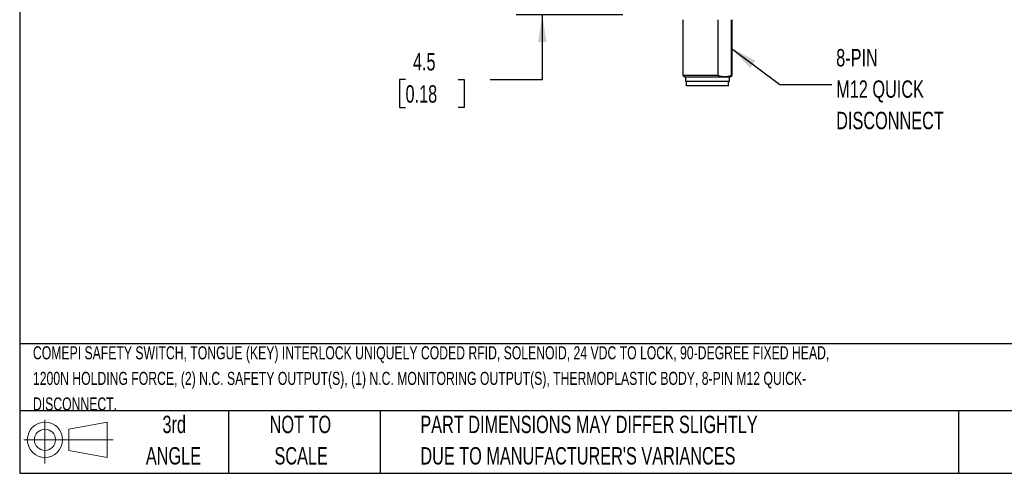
# Model space of a CAD drawing. Header units: millimetres. Extents: x 13 to 546, y 13 to 419.
# Tile 1 of 12: x 13 to 252, y 13 to 123. Entities that reach past the tile are written whole.
import ezdxf

# ---------------------------------------------------------------- set-up
doc = ezdxf.new("R2010")
doc.units = ezdxf.units.MM
doc.header["$LTSCALE"] = 2
doc.layers.add('DIMENSIONS', color=140, linetype='Continuous', lineweight=25)
doc.layers.add('TEXT', color=140, linetype='Continuous', lineweight=25)
doc.styles.add('SLDTEXTSTYLE0', font='TXT', dxfattribs={"width": 0.7})
doc.dimstyles.new('SLDDIMSTYLE1', dxfattribs={"dimtxt": 4.316016, "dimasz": 6.604, "dimexe": 0, "dimexo": 0.0625, "dimgap": 1.079004, "dimtad": 0, "dimtih": 1, "dimtoh": 1, "dimrnd": 1e-09, "dimzin": 12, "dimdsep": 46, "dimtxsty": 'SLDTEXTSTYLE0', "dimsah": 1, "dimcen": 0.09, "dimadec": 0, "dimazin": 3, "dimtfac": 1, "dimtmove": 0, "dimatfit": 0, "dimfxl": 0, "dimfrac": 2, "dimtolj": 1, "dimtzin": 12, "dimarcsym": 0})
doc.dimstyles.new('SLDDIMSTYLE4', dxfattribs={"dimtxt": 0.18, "dimasz": 6.604, "dimexe": 0, "dimexo": 0.0625, "dimgap": 0, "dimtad": 0, "dimtih": 1, "dimtoh": 1, "dimdec": 0, "dimrnd": 1e-09, "dimzin": 0, "dimdsep": 46, "dimtxsty": 'Standard', "dimsah": 1, "dimcen": 0.09, "dimadec": 0, "dimazin": 0, "dimtfac": 6.604, "dimtdec": 0, "dimtofl": 0, "dimtmove": 0, "dimatfit": 3, "dimfxl": 0, "dimfrac": 2, "dimtolj": 1, "dimtzin": 0, "dimarcsym": 0})

# ---------------------------------------------------------------- blocks, each defined once
blk = doc.blocks.new('Block11')
at = {"color": 7, "linetype": 'Continuous', "lineweight": 18}
for p, q in [((5.18, 10.62), (5.18, 0)), ((10.96, 8.33), (20.35, 10.06)), ((20.35, 10.06), (20.35, 1.46)), ((10.96, 3.19), (10.96, 8.33)), ((0, 5.76), (21.75, 5.76)), ((10.96, 3.19), (20.35, 1.46))]:
    blk.add_line(p, q, dxfattribs=at)
for radius in [4.3, 2.57]:
    blk.add_circle((5.18, 5.76), radius, dxfattribs=at)
blk = doc.blocks.new('Block12')
at = {"color": 7, "linetype": 'Continuous'}
blk.add_blockref('Block11', (0, 0), dxfattribs=at)
blk = doc.blocks.new('SW_NOTE_0')
at = {"layer": 'TEXT', "color": 0, "char_height": 3.175, "attachment_point": 1, "style": 'SLDTEXTSTYLE0'}
for s, insert in [('COMEPI SAFETY SWITCH, TONGUE (KEY) INTERLOCK UNIQUELY CODED RFID, SOLENOID, 24 VDC TO LOCK, 90-DEGREE FIXED HEAD,', (0, 4.09)), ('1200N HOLDING FORCE, (2) N.C. SAFETY OUTPUT(S), (1) N.C. MONITORING OUTPUT(S), THERMOPLASTIC BODY, 8-PIN M12 QUICK-', (0, -2.14)), ('DISCONNECT.', (0, -8.37))]:
    blk.add_mtext(s, dxfattribs=dict(at, insert=insert))
blk = doc.blocks.new('SW_NOTE_0_3')
at = {"layer": 'TEXT', "color": 0, "char_height": 4.2333, "attachment_point": 1, "style": 'SLDTEXTSTYLE0'}
for s, insert in [('PART DIMENSIONS MAY DIFFER SLIGHTLY', (0, 5.46)), ("DUE TO MANUFACTURER'S VARIANCES", (0, -2.19))]:
    blk.add_mtext(s, dxfattribs=dict(at, insert=insert))
blk = doc.blocks.new('SW_NOTE_0_4')
at = {"layer": 'TEXT', "color": 0, "char_height": 4.233, "attachment_point": 2, "style": 'SLDTEXTSTYLE0'}
for s, insert in [('NOT TO', (10.52, 5.46)), ('SCALE', (10.71, -2.19))]:
    blk.add_mtext(s, dxfattribs=dict(at, insert=insert))
blk = doc.blocks.new('SW_NOTE_0_5')
at = {"layer": 'TEXT', "color": 0, "char_height": 4.233, "attachment_point": 2, "style": 'SLDTEXTSTYLE0'}
for s, insert in [('3rd', (4.63, 5.46)), ('ANGLE', (4.44, -2.19))]:
    blk.add_mtext(s, dxfattribs=dict(at, insert=insert))
blk = doc.blocks.new('_D_5')
at = {"layer": 'DIMENSIONS'}
for p, q in [((139.94, 128.88), (139.94, 141.58)), ((157.37, 128.88), (133.59, 128.88)), ((159.57, 124.38), (133.59, 124.38)), ((139.94, 108.63), (139.94, 124.38)), ((106.63, 108.63), (105.18, 108.63)), ((105.18, 108.63), (105.18, 101.78)), ((119.46, 108.63), (120.9, 108.63)), ((120.9, 108.63), (120.9, 101.78)), ((127.24, 108.63), (139.94, 108.63)), ((105.18, 101.78), (106.63, 101.78)), ((120.9, 101.78), (119.46, 101.78))]:
    blk.add_line(p, q, dxfattribs=at)
for points in [[(139.94, 128.88), (140.95, 135.49), (138.92, 135.49)], [(139.94, 124.38), (138.92, 117.78), (140.95, 117.78)]]:
    blk.add_solid(points, dxfattribs=at)
at = {"layer": 'DIMENSIONS', "char_height": 4.233, "attachment_point": 1, "style": 'SLDTEXTSTYLE0'}
for s, insert in [('4.5', (108.43, 115.06)), ('0.18', (106.63, 107.23))]:
    blk.add_mtext(s, dxfattribs=dict(at, insert=insert))
blk = doc.blocks.new('SW_NOTE_0_7')
at = {"layer": 'TEXT', "color": 0, "char_height": 4.233, "attachment_point": 1, "style": 'SLDTEXTSTYLE0'}
for s, insert in [('8-PIN', (1.06, 8.6)), ('M12 QUICK', (1.06, 0.96)), ('DISCONNECT', (1.06, -6.69))]:
    blk.add_mtext(s, dxfattribs=dict(at, insert=insert))

msp = doc.modelspace()

# ---------------------------------------------------------------- linework, layer by layer
for p, q in [((174.126, 123.201), (174.126, 109.576)), ((182.748, 109.576), (182.748, 123.201)), ((185.888, 123.201), (185.888, 109.576)), ((186.126, 109.576), (186.126, 123.201)), ((174.126, 109.576), (174.776, 109.201)), ((182.748, 109.576), (174.126, 109.576)), ((174.776, 109.201), (174.776, 108.201)), ((185.476, 109.201), (174.776, 109.201)), ((174.776, 108.201), (185.476, 108.201)), ((174.976, 108.201), (174.976, 107.101)), ((185.276, 107.101), (185.276, 108.201)), ((185.476, 109.201), (186.126, 109.576)), ((185.476, 108.201), (185.476, 109.201)), ((186.126, 109.576), (185.888, 109.576)), ((185.276, 107.101), (174.976, 107.101))]:
    msp.add_line(p, q)
msp.add_open_spline([(185.888, 109.576), (185.371, 109.389), (184.85, 109.279), (184.06, 109.278), (183.794, 109.305), (183.268, 109.407), (183.007, 109.482), (182.748, 109.576)], degree=3, knots=[0, 0, 0, 0, 0.5, 0.5, 0.75, 0.75, 1, 1, 1, 1])
at = {"layer": 'TEXT'}
for p, q in [((12.7, 419.1), (12.7, 12.7)), ((546.1, 44.252), (12.7, 44.252)), ((546.1, 27.94), (12.7, 27.94)), ((63.5, 27.94), (63.5, 12.7)), ((100.423, 27.94), (100.423, 12.7)), ((241.293, 27.94), (241.293, 12.7)), ((12.7, 12.7), (546.1, 12.7))]:
    msp.add_line(p, q, dxfattribs=at)

# ---------------------------------------------------------------- block references
for name, p in [('SW_NOTE_0_7', (210.422, 107.449)), ('SW_NOTE_0', (15.931, 39.554)), ('SW_NOTE_0_5', (45.695, 21.271)), ('SW_NOTE_0_4', (70.514, 21.271)), ('SW_NOTE_0_3', (110.239, 21.271)), ('Block12', (13.676, 15.108))]:
    msp.add_blockref(name, p, dxfattribs=at)

# ---------------------------------------------------------------- dimensions: what is measured, and where the dimension line sits
at = {"layer": 'DIMENSIONS'}
dim = msp.add_linear_dim(base=(139.936, 124.384), p1=(159.906, 128.883), p2=(162.106, 124.384), angle=90, dimstyle='SLDDIMSTYLE1', dxfattribs=at)
dim.commit()
dim.dimension.update_dxf_attribs({"geometry": '_D_5', "text_midpoint": (139.936, 108.635), "dimtype": 160})

# ---------------------------------------------------------------- leaders
at = {"layer": 'TEXT'}
msp.add_leader([(185.888, 116.297), (197.722, 107.449), (210.422, 107.449)], dimstyle='SLDDIMSTYLE4', dxfattribs=at)

doc.saveas('drawing.dxf')
